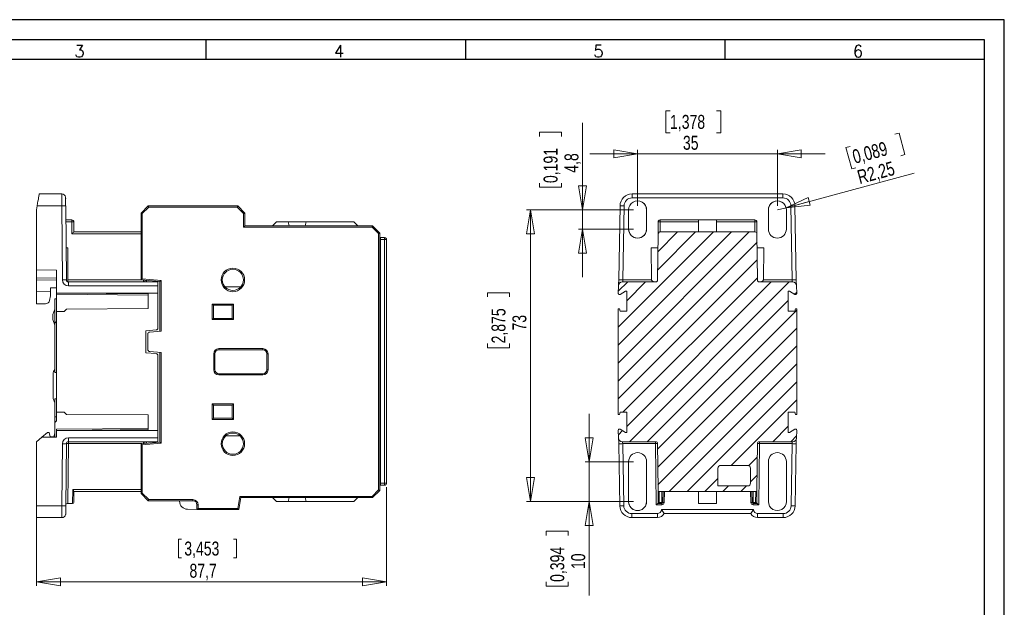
# Model space of a CAD drawing. Header units: millimetres. Extents: x 0 to 420, y 0 to 297.
# Tile 10 of 10: x 173 to 420, y 150 to 297. Entities that reach past the tile are written whole.
import ezdxf

# ---------------------------------------------------------------- set-up
doc = ezdxf.new("R2010")
doc.units = ezdxf.units.MM
doc.layers.add('FORMATO', color=7, linetype='Continuous')
doc.styles.add('SLDTEXTSTYLE0', font='ROMANS')
doc.styles.add('SLDTEXTSTYLE3', font='TXT', dxfattribs={"width": 0.75})
doc.dimstyles.new('SLDDIMSTYLE0', dxfattribs={"dimtxt": 3.5, "dimasz": 6, "dimexe": 0, "dimexo": 0.0625, "dimgap": 0.875, "dimtad": 1, "dimdec": 1, "dimrnd": 1e-09, "dimzin": 12, "dimdsep": 46, "dimtxsty": 'SLDTEXTSTYLE3', "dimblk1": 'CLOSED', "dimblk2": 'CLOSED', "dimsah": 1, "dimcen": 0.09, "dimadec": 0, "dimazin": 3, "dimtfac": 1, "dimtdec": 1, "dimtofl": 0, "dimtmove": 0, "dimatfit": 3, "dimldrblk": 'CLOSED', "dimfxl": 1, "dimfrac": 2, "dimtolj": 1, "dimtzin": 12, "dimarcsym": 0})
doc.dimstyles.new('SLDDIMSTYLE1', dxfattribs={"dimtxt": 3.5, "dimasz": 6, "dimexe": 0, "dimexo": 0.0625, "dimgap": 0.875, "dimtad": 1, "dimdec": 1, "dimrnd": 1e-09, "dimzin": 12, "dimdsep": 46, "dimtxsty": 'SLDTEXTSTYLE3', "dimblk1": 'CLOSED', "dimblk2": 'CLOSED', "dimsah": 1, "dimcen": 0.09, "dimadec": 0, "dimazin": 3, "dimtfac": 1, "dimtdec": 1, "dimtmove": 0, "dimatfit": 0, "dimldrblk": 'CLOSED', "dimfxl": 1, "dimfrac": 2, "dimtolj": 1, "dimtzin": 12, "dimarcsym": 0})
doc.dimstyles.new('SLDDIMSTYLE2', dxfattribs={"dimtxt": 3.5, "dimasz": 6, "dimexe": 0, "dimexo": 0.0625, "dimgap": 0.875, "dimtad": 1, "dimrnd": 1e-09, "dimzin": 12, "dimdsep": 46, "dimtxsty": 'SLDTEXTSTYLE3', "dimblk1": 'CLOSED', "dimblk2": 'CLOSED', "dimsah": 1, "dimcen": 0, "dimadec": 0, "dimazin": 3, "dimtfac": 1, "dimtofl": 0, "dimtmove": 0, "dimatfit": 3, "dimldrblk": 'CLOSED', "dimfxl": 1, "dimfrac": 2, "dimtolj": 1, "dimtzin": 12, "dimarcsym": 0})

# ---------------------------------------------------------------- blocks, each defined once
blk = doc.blocks.new('_CLOSED')
at = {"color": 0, "linetype": 'ByBlock', "lineweight": -2}
for p, q in [((-1, 0.166667), (0, 0)), ((-1, 0.166667), (-1, -0.166667)), ((0, 0), (-1, -0.166667)), ((0, 0), (-1, 0))]:
    blk.add_line(p, q, dxfattribs=at)
blk = doc.blocks.new('_D_2')
at = {"color": 7, "linetype": 'Continuous', "lineweight": 0}
for p, q in [((265.27, 179.97), (265.27, 155.31)), ((177.57, 174.32), (177.57, 155.31)), ((213.18, 167), (213.18, 162.28)), ((213.18, 167), (213.89, 167)), ((227.66, 167), (226.95, 167)), ((227.66, 167), (227.66, 162.28)), ((213.18, 162.28), (213.89, 162.28)), ((227.66, 162.28), (226.95, 162.28)), ((177.57, 156.31), (265.27, 156.31))]:
    blk.add_line(p, q, dxfattribs=at)
at = {"color": 7, "linetype": 'Continuous', "lineweight": 0, "xscale": 6, "yscale": 6, "rotation": 180}
blk.add_blockref('_CLOSED', (177.57, 156.31, -0.09), dxfattribs=at)
at = {"color": 7, "linetype": 'Continuous', "lineweight": 0, "xscale": 6, "yscale": 6}
blk.add_blockref('_CLOSED', (265.27, 156.31, -0.09), dxfattribs=at)
at = {"color": 7, "linetype": 'Continuous', "lineweight": 0, "char_height": 3.5, "attachment_point": 1, "style": 'SLDTEXTSTYLE3'}
for s, insert in [('3,453', (214.6, 166.38)), ('87,7', (215.9, 160.82))]:
    blk.add_mtext(s, dxfattribs=dict(at, insert=insert))
blk = doc.blocks.new('_D_3')
at = {"color": 7, "linetype": 'Continuous', "lineweight": 0}
for p, q in [((336.27, 274.22), (335.21, 274.22)), ((335.21, 274.22), (335.21, 268.67)), ((347.91, 274.22), (348.98, 274.22)), ((348.98, 274.22), (348.98, 268.67)), ((335.21, 268.67), (336.27, 268.67)), ((348.98, 268.67), (347.91, 268.67)), ((328.15, 250.41), (328.15, 264.43)), ((363.15, 250.37), (363.15, 264.43)), ((328.15, 263.43), (316.15, 263.43)), ((328.15, 263.43), (363.15, 263.43)), ((363.15, 263.43), (375.15, 263.43))]:
    blk.add_line(p, q, dxfattribs=at)
at = {"color": 7, "linetype": 'Continuous', "lineweight": 0, "xscale": 6, "yscale": 6}
blk.add_blockref('_CLOSED', (328.15, 263.43), dxfattribs=at)
at = {"color": 7, "linetype": 'Continuous', "lineweight": 0, "xscale": 6, "yscale": 6, "rotation": 180}
blk.add_blockref('_CLOSED', (363.15, 263.43), dxfattribs=at)
at = {"color": 7, "linetype": 'Continuous', "lineweight": 0, "char_height": 3.5, "attachment_point": 1, "style": 'SLDTEXTSTYLE3'}
for s, insert in [('1,378', (336.27, 273.18)), ('35', (339.5, 267.94))]:
    blk.add_mtext(s, dxfattribs=dict(at, insert=insert))
blk = doc.blocks.new('_D_4')
at = {"color": 7, "linetype": 'Continuous', "lineweight": 0}
for p, q in [((314.34, 249.41), (314.34, 271.18)), ((303.55, 267.75), (303.55, 268.82)), ((303.55, 268.82), (309.11, 268.82)), ((309.11, 268.82), (309.11, 267.75)), ((303.55, 256.11), (303.55, 255.05)), ((303.55, 255.05), (309.11, 255.05)), ((309.11, 255.05), (309.11, 256.11)), ((327.15, 249.41), (313.34, 249.41)), ((314.34, 249.41), (314.34, 244.56)), ((327.15, 244.56), (313.34, 244.56)), ((314.34, 244.56), (314.34, 232.56))]:
    blk.add_line(p, q, dxfattribs=at)
at = {"color": 7, "linetype": 'Continuous', "lineweight": 0, "xscale": 6, "yscale": 6}
for p, rotation in [((314.34, 249.41), 270), ((314.34, 244.56), 90)]:
    blk.add_blockref('_CLOSED', p, dxfattribs=dict(at, rotation=rotation))
at = {"color": 7, "linetype": 'Continuous', "lineweight": 0, "char_height": 3.5, "attachment_point": 1, "rotation": 90, "style": 'SLDTEXTSTYLE3'}
for s, insert in [('0,191', (304.6, 256.11)), ('4,8', (309.83, 258.7))]:
    blk.add_mtext(s, dxfattribs=dict(at, insert=insert))
blk = doc.blocks.new('_D_5')
at = {"color": 7, "linetype": 'Continuous', "lineweight": 0}
for p, q in [((327.15, 249.41), (300.3, 249.41)), ((301.3, 249.41), (301.3, 176.37)), ((290.51, 227.61), (290.51, 228.67)), ((290.51, 228.67), (296.06, 228.67)), ((296.06, 228.67), (296.06, 227.61)), ((290.51, 215.97), (290.51, 214.9)), ((290.51, 214.9), (296.06, 214.9)), ((296.06, 214.9), (296.06, 215.97)), ((327.15, 176.37), (300.3, 176.37))]:
    blk.add_line(p, q, dxfattribs=at)
at = {"color": 7, "linetype": 'Continuous', "lineweight": 0, "xscale": 6, "yscale": 6}
for p, rotation in [((301.3, 249.41), 90), ((301.3, 176.37), 270)]:
    blk.add_blockref('_CLOSED', p, dxfattribs=dict(at, rotation=rotation))
at = {"color": 7, "linetype": 'Continuous', "lineweight": 0, "char_height": 3.5, "attachment_point": 1, "rotation": 90, "style": 'SLDTEXTSTYLE3'}
for s, insert in [('2,875', (291.55, 215.97)), ('73', (296.79, 219.2))]:
    blk.add_mtext(s, dxfattribs=dict(at, insert=insert))
blk = doc.blocks.new('_D_6')
at = {"color": 7, "linetype": 'Continuous', "lineweight": 0}
for p, q in [((316.02, 186.37), (316.02, 198.37)), ((327.15, 186.37), (315.02, 186.37)), ((316.02, 186.37), (316.02, 176.37)), ((327.15, 176.37), (315.02, 176.37)), ((316.02, 176.37), (316.02, 152.85)), ((305.23, 167.91), (305.23, 168.98)), ((305.23, 168.98), (310.78, 168.98)), ((310.78, 168.98), (310.78, 167.91)), ((305.23, 156.27), (305.23, 155.2)), ((310.78, 155.2), (310.78, 156.27)), ((305.23, 155.2), (310.78, 155.2))]:
    blk.add_line(p, q, dxfattribs=at)
at = {"color": 7, "linetype": 'Continuous', "lineweight": 0, "xscale": 6, "yscale": 6}
for p, rotation in [((316.02, 186.37), 270), ((316.02, 176.37), 90)]:
    blk.add_blockref('_CLOSED', p, dxfattribs=dict(at, rotation=rotation))
at = {"color": 7, "linetype": 'Continuous', "lineweight": 0, "char_height": 3.5, "attachment_point": 1, "rotation": 90, "style": 'SLDTEXTSTYLE3'}
for s, insert in [('0,394', (306.27, 156.27)), ('10', (311.51, 159.5))]:
    blk.add_mtext(s, dxfattribs=dict(at, insert=insert))
blk = doc.blocks.new('_D_7')
at = {"color": 7, "linetype": 'Continuous', "lineweight": 0}
for p, q in [((392.61, 268.31), (393.64, 268.59)), ((393.64, 268.59), (395.07, 263.22)), ((381.36, 265.3), (380.33, 265.02)), ((380.33, 265.02), (381.77, 259.66)), ((395.07, 263.22), (394.04, 262.95)), ((381.77, 259.66), (382.8, 259.93)), ((365.33, 249.95), (397.43, 258.55)), ((365.33, 249.95), (363.15, 249.37))]:
    blk.add_line(p, q, dxfattribs=at)
at = {"color": 7, "linetype": 'Continuous', "lineweight": 0, "xscale": 6, "yscale": 6, "rotation": 195}
blk.add_blockref('_CLOSED', (365.33, 249.95), dxfattribs=at)
at = {"color": 7, "linetype": 'Continuous', "lineweight": 0, "char_height": 3.5, "attachment_point": 1, "rotation": 15, "style": 'SLDTEXTSTYLE3'}
for s, insert in [('0,089', (381.64, 264.29)), ('R2,25', (382.87, 259.2))]:
    blk.add_mtext(s, dxfattribs=dict(at, insert=insert))

msp = doc.modelspace()

# ---------------------------------------------------------------- hatches: boundary and pattern name
at = {"linetype": 'Continuous', "lineweight": 0}
h = msp.add_hatch(dxfattribs=at)
h.set_pattern_fill('ANSI31', style=0)
edge = h.paths.add_edge_path(flags=0)
edge.add_line((325.417, 193.708), (325.132, 193.708))
edge.add_line((325.132, 193.708), (323.755, 194.504))
edge.add_ellipse((323.605, 194.244), major_axis=(0.196, -0.227), ratio=0.9999112, start_angle=109.10948, end_angle=229.46462)
edge.add_line((323.305, 194.242), (323.305, 194.186))
edge.add_line((323.305, 194.186), (323.337, 192.358))
edge.add_ellipse((324.337, 192.375), major_axis=(-1, 0), ratio=0.9999619, start_angle=0.99996, end_angle=90)
edge.add_line((324.337, 191.375), (332.655, 191.375))
edge.add_arc((332.655, 190.875), 0.5, 0.5, 90, ccw=False)
edge.add_line((333.155, 190.879), (333.255, 179.371))
edge.add_arc((333.755, 179.375), 0.5, 180.49995, 269.99992)
edge.add_line((333.755, 178.875), (357.546, 178.875))
edge.add_arc((357.546, 179.375), 0.5, 270.00001, 359.50005)
edge.add_line((358.046, 179.371), (358.146, 190.879))
edge.add_arc((358.646, 190.875), 0.5, 90, 179.5, ccw=False)
edge.add_line((358.646, 191.375), (366.964, 191.375))
edge.add_ellipse((366.964, 192.375), major_axis=(-1, 0), ratio=0.9999619, start_angle=90, end_angle=179.00004)
edge.add_line((367.964, 192.358), (367.996, 194.186))
edge.add_line((367.996, 194.186), (367.996, 194.244))
edge.add_ellipse((367.696, 194.244), major_axis=(0.196, 0.227), ratio=0.9999112, start_angle=310.8987, end_angle=430.89052)
edge.add_line((367.546, 194.504), (366.168, 193.708))
edge.add_line((366.168, 193.708), (365.884, 193.708))
edge.add_line((365.884, 193.708), (365.884, 198.742))
edge.add_line((365.884, 198.742), (367.499, 198.742))
edge.add_line((367.499, 198.742), (367.699, 198.142))
edge.add_line((367.699, 198.142), (367.996, 198.142))
edge.add_line((367.996, 198.142), (367.996, 224.608))
edge.add_line((367.996, 224.608), (367.699, 224.608))
edge.add_line((367.699, 224.608), (367.499, 224.008))
edge.add_line((367.499, 224.008), (365.884, 224.008))
edge.add_line((365.884, 224.008), (365.884, 229.042))
edge.add_line((365.884, 229.042), (366.168, 229.042))
edge.add_line((366.168, 229.042), (367.546, 228.246))
edge.add_ellipse((367.696, 228.506), major_axis=(-0.196, 0.227), ratio=0.9999112, start_angle=109.10948, end_angle=229.46462)
edge.add_line((367.996, 228.508), (367.996, 228.564))
edge.add_line((367.996, 228.564), (367.964, 230.392))
edge.add_ellipse((366.964, 230.375), major_axis=(-1, 0), ratio=0.9999619, start_angle=180.99996, end_angle=270)
edge.add_line((366.964, 231.375), (358.646, 231.375))
edge.add_arc((358.646, 231.875), 0.5, 180.5, 270, ccw=False)
edge.add_line((358.146, 231.871), (358.046, 243.379))
edge.add_arc((357.546, 243.375), 0.5, 0.5, 89.99994)
edge.add_line((357.546, 243.875), (333.755, 243.875))
edge.add_arc((333.755, 243.375), 0.5, 90.00001, 179.50007)
edge.add_line((333.255, 243.379), (333.155, 231.871))
edge.add_arc((332.655, 231.875), 0.5, 270, 359.5, ccw=False)
edge.add_line((332.655, 231.375), (324.337, 231.375))
edge.add_ellipse((324.337, 230.375), major_axis=(-1, 0), ratio=0.9999619, start_angle=270, end_angle=359.00004)
edge.add_line((323.337, 230.392), (323.305, 228.564))
edge.add_line((323.305, 228.564), (323.305, 228.506))
edge.add_ellipse((323.605, 228.506), major_axis=(-0.196, -0.227), ratio=0.9999112, start_angle=310.8987, end_angle=430.89052)
edge.add_line((323.755, 228.246), (325.132, 229.042))
edge.add_line((325.132, 229.042), (325.417, 229.042))
edge.add_line((325.417, 229.042), (325.417, 224.008))
edge.add_line((325.417, 224.008), (323.802, 224.008))
edge.add_line((323.802, 224.008), (323.602, 224.608))
edge.add_line((323.602, 224.608), (323.305, 224.608))
edge.add_line((323.305, 224.608), (323.305, 198.142))
edge.add_line((323.305, 198.142), (323.602, 198.142))
edge.add_line((323.602, 198.142), (323.802, 198.742))
edge.add_line((323.802, 198.742), (325.417, 198.742))
edge.add_line((325.417, 198.742), (325.417, 193.708))
edge = h.paths.add_edge_path(flags=0)
edge.add_ellipse((348.98, 184.746), major_axis=(0.495, -0.495), ratio=0.9999239, start_angle=135.00436, end_angle=224.99564, ccw=False)
edge.add_line((348.98, 185.446), (355.721, 185.446))
edge.add_ellipse((355.721, 184.746), major_axis=(-0.495, -0.495), ratio=0.9999239, start_angle=135.00436, end_angle=224.99564, ccw=False)
edge.add_line((356.421, 184.746), (356.421, 181.004))
edge.add_ellipse((355.721, 181.004), major_axis=(-0.495, 0.495), ratio=0.9999239, start_angle=135.00436, end_angle=224.99564, ccw=False)
edge.add_line((355.721, 180.304), (348.28, 180.304))
edge.add_line((348.28, 180.304), (348.28, 184.746))

# ---------------------------------------------------------------- linework, layer by layer
at = {"color": 7, "linetype": 'Continuous', "lineweight": 15}
for p, q in [((183.884, 253.375), (178.272, 253.375)), ((184.884, 252.231), (184.884, 252.346)), ((326.742, 252.384), (326.742, 253.375)), ((326.742, 253.375), (364.559, 253.375)), ((326.742, 252.384), (364.559, 252.384)), ((364.559, 253.375), (364.559, 252.384)), ((177.753, 250.427), (177.567, 249.375)), ((177.567, 249.375), (177.567, 234.41)), ((183.892, 250.427), (177.753, 250.427)), ((184.054, 231.879), (183.892, 250.427)), ((184.901, 250.419), (184.863, 250.422)), ((185.063, 231.871), (184.901, 250.419)), ((205.567, 250.375), (203.767, 248.575)), ((205.691, 250.075), (204.067, 248.451)), ((227.967, 250.375), (205.567, 250.375)), ((227.843, 250.075), (205.691, 250.075)), ((229.467, 248.451), (227.843, 250.075)), ((229.767, 248.575), (227.967, 250.375)), ((323.417, 231.879), (323.742, 250.427)), ((324.417, 231.871), (324.742, 250.419)), ((325.898, 249.375), (325.898, 244.575)), ((330.402, 244.575), (330.403, 249.375)), ((360.898, 249.375), (360.898, 244.575)), ((365.402, 244.575), (365.403, 249.375)), ((366.559, 250.419), (366.884, 231.871)), ((367.559, 250.427), (367.884, 231.879)), ((184.932, 246.875), (186.436, 246.875)), ((186.436, 246.379), (186.436, 246.875)), ((203.767, 248.575), (203.767, 231.886)), ((204.067, 248.451), (204.067, 232.161)), ((229.467, 245.075), (229.467, 248.451)), ((229.767, 245.375), (229.767, 248.575)), ((333.781, 246.875), (333.781, 246.379)), ((333.781, 246.875), (343.374, 246.875)), ((347.927, 246.875), (343.374, 246.875)), ((347.927, 246.875), (357.519, 246.875)), ((357.519, 246.379), (357.519, 246.875)), ((186.436, 246.379), (184.936, 246.379)), ((186.462, 243.379), (186.436, 246.379)), ((186.936, 246.379), (186.958, 243.876)), ((229.467, 245.075), (261.643, 245.075)), ((261.767, 245.375), (229.767, 245.375)), ((237.658, 246.375), (236.658, 245.375)), ((237.658, 246.375), (240.593, 246.375)), ((240.861, 245.375), (240.593, 246.375)), ((240.593, 246.375), (245.141, 246.375)), ((245.141, 246.375), (244.873, 245.375)), ((257.067, 246.375), (245.141, 246.375)), ((258.067, 245.375), (257.067, 246.375)), ((263.267, 243.451), (261.643, 245.075)), ((263.567, 243.575), (261.767, 245.375)), ((333.255, 243.379), (333.281, 246.379)), ((333.781, 246.379), (333.759, 243.876)), ((343.379, 246.379), (333.781, 246.379)), ((343.379, 246.379), (343.4, 243.875)), ((347.9, 243.875), (347.922, 246.379)), ((357.519, 246.379), (347.922, 246.379)), ((357.541, 243.876), (357.519, 246.379)), ((358.019, 246.379), (358.046, 243.379)), ((186.958, 243.875), (203.767, 243.875)), ((263.267, 243.451), (263.267, 179.299)), ((263.567, 243.575), (263.567, 179.175)), ((263.567, 242.475), (263.767, 242.475)), ((263.767, 242.475), (264.767, 242.475)), ((263.767, 241.975), (263.767, 242.475)), ((263.767, 241.975), (264.767, 241.975)), ((263.767, 180.975), (263.767, 241.975)), ((264.767, 242.475), (264.767, 241.975)), ((265.267, 241.975), (264.767, 241.975)), ((264.767, 241.975), (264.767, 180.975)), ((265.267, 241.975), (265.267, 180.975)), ((333.255, 243.379), (333.155, 231.871)), ((357.546, 243.875), (333.755, 243.875)), ((358.146, 231.871), (358.046, 243.379)), ((185.463, 239.875), (184.993, 239.875)), ((185.46, 231.871), (185.463, 239.875)), ((263.767, 240.275), (263.567, 240.275)), ((263.767, 239.558), (263.567, 239.558)), ((331.511, 239.875), (331.648, 231.871)), ((333.225, 239.875), (331.511, 239.875)), ((359.789, 239.875), (358.076, 239.875)), ((359.653, 231.871), (359.789, 239.875)), ((177.567, 234.41), (182.567, 234.323)), ((182.567, 234.323), (182.567, 228.589)), ((177.567, 232.375), (182.567, 232.288)), ((177.567, 231.875), (177.567, 232.375)), ((182.567, 231.788), (177.567, 231.875)), ((177.567, 231.875), (177.567, 228.875)), ((203.767, 231.886), (208.467, 231.475)), ((204.067, 232.161), (208.767, 231.75)), ((204.339, 231.871), (204.339, 231.375)), ((331.648, 231.871), (324.417, 231.871)), ((366.884, 231.871), (359.653, 231.871)), ((181.084, 228.941), (181.117, 229.875)), ((181.117, 229.875), (182.567, 229.875)), ((207.967, 230.392), (185.554, 230.392)), ((207.967, 231.375), (185.563, 231.375)), ((207.967, 231.375), (207.967, 230.392)), ((207.967, 228.564), (207.967, 230.392)), ((208.467, 231.475), (208.467, 219.044)), ((208.767, 231.75), (208.767, 219.071)), ((224.779, 230.123), (228.756, 230.123)), ((263.567, 230.225), (263.767, 230.225)), ((323.337, 230.392), (323.305, 228.564)), ((332.655, 231.375), (324.337, 231.375)), ((366.964, 231.375), (358.646, 231.375)), ((367.996, 228.566), (367.964, 230.392)), ((177.567, 228.875), (181.084, 228.941)), ((177.567, 225.875), (177.567, 228.875)), ((180.84, 226.701), (181.047, 227.875)), ((181.047, 227.875), (181.084, 228.941)), ((182.567, 227.119), (182.167, 227.115)), ((182.167, 227.115), (182.167, 221.475)), ((182.559, 228.284), (205.567, 228.052)), ((182.567, 228.589), (184.512, 228.567)), ((182.567, 228.284), (182.567, 223.975)), ((184.512, 228.564), (205.567, 228.352)), ((207.967, 228.564), (184.512, 228.564)), ((205.567, 228.352), (205.567, 224.675)), ((207.967, 219.833), (207.967, 228.564)), ((263.567, 228.875), (263.767, 228.875)), ((323.305, 228.564), (323.305, 228.506)), ((325.132, 229.042), (323.755, 228.246)), ((325.417, 229.042), (325.132, 229.042)), ((325.417, 224.008), (325.417, 229.042)), ((366.168, 229.042), (365.884, 229.042)), ((365.884, 229.042), (365.884, 224.008)), ((367.546, 228.246), (366.168, 229.042)), ((367.996, 228.506), (367.996, 228.564)), ((177.567, 225.875), (179.856, 225.875)), ((181.667, 223.201), (182.167, 224.575)), ((185.078, 224.586), (184.475, 223.983)), ((205.567, 224.675), (185.078, 224.586)), ((221.617, 225.825), (226.917, 225.825)), ((221.617, 221.925), (221.617, 225.825)), ((221.917, 222.225), (221.917, 225.525)), ((221.917, 225.525), (226.617, 225.525)), ((226.617, 225.525), (226.617, 222.225)), ((226.917, 225.825), (226.917, 221.925)), ((323.305, 224.608), (323.305, 198.142)), ((323.602, 224.608), (323.305, 224.608)), ((323.802, 224.008), (323.602, 224.608)), ((367.699, 224.608), (367.499, 224.008)), ((367.996, 224.608), (367.699, 224.608)), ((367.996, 198.142), (367.996, 224.608)), ((181.667, 221.949), (181.667, 223.201)), ((184.475, 223.983), (182.567, 223.975)), ((182.567, 223.975), (182.567, 198.775)), ((226.617, 222.225), (221.917, 222.225)), ((323.802, 224.008), (325.417, 224.008)), ((365.884, 224.008), (367.499, 224.008)), ((182.167, 220.575), (181.667, 221.949)), ((182.167, 221.475), (182.567, 221.075)), ((182.167, 221.475), (182.167, 208.835)), ((226.917, 221.925), (221.617, 221.925)), ((263.767, 221.475), (263.567, 221.475)), ((263.567, 221.275), (263.767, 221.275)), ((204.967, 219.113), (207.511, 219.335)), ((204.967, 213.637), (204.967, 219.113)), ((205.467, 218.324), (205.467, 214.426)), ((208.767, 219.071), (205.924, 218.822)), ((223.267, 214.675), (234.267, 214.675)), ((223.267, 214.675), (223.267, 214.375)), ((234.267, 214.375), (234.267, 214.675)), ((263.767, 216.775), (263.567, 216.775)), ((207.511, 213.415), (204.967, 213.637)), ((205.924, 213.928), (208.767, 213.679)), ((207.967, 194.186), (207.967, 212.917)), ((208.467, 213.706), (208.467, 191.275)), ((208.767, 213.679), (208.767, 191)), ((221.967, 209.375), (221.967, 213.375)), ((222.267, 213.375), (221.967, 213.375)), ((222.267, 209.375), (222.267, 213.375)), ((223.267, 214.375), (234.267, 214.375)), ((235.267, 213.375), (235.267, 209.375)), ((235.567, 213.375), (235.267, 213.375)), ((235.567, 213.375), (235.567, 209.375)), ((181.767, 208.275), (181.767, 202.475)), ((221.967, 209.375), (222.267, 209.375)), ((234.267, 208.375), (223.267, 208.375)), ((223.267, 208.375), (223.267, 208.075)), ((234.267, 208.075), (223.267, 208.075)), ((234.267, 208.075), (234.267, 208.375)), ((235.267, 209.375), (235.567, 209.375)), ((263.767, 209.325), (263.567, 209.325)), ((182.167, 201.915), (182.167, 197.625)), ((221.617, 200.825), (226.917, 200.825)), ((221.617, 196.925), (221.617, 200.825)), ((221.917, 197.225), (221.917, 200.525)), ((221.917, 200.525), (226.617, 200.525)), ((226.617, 200.525), (226.617, 197.225)), ((226.917, 200.825), (226.917, 196.925)), ((182.567, 197.625), (182.167, 197.625)), ((182.167, 195.825), (182.167, 197.625)), ((182.567, 198.775), (184.475, 198.767)), ((182.567, 198.775), (182.567, 196.625)), ((184.475, 198.767), (185.078, 198.164)), ((185.078, 198.164), (205.567, 198.075)), ((205.567, 198.075), (205.567, 194.398)), ((323.305, 198.142), (323.602, 198.142)), ((323.602, 198.142), (323.802, 198.742)), ((325.417, 198.742), (323.802, 198.742)), ((325.417, 193.708), (325.417, 198.742)), ((367.499, 198.742), (365.884, 198.742)), ((365.884, 198.742), (365.884, 193.708)), ((367.499, 198.742), (367.699, 198.142)), ((367.699, 198.142), (367.996, 198.142)), ((182.167, 192.525), (182.167, 195.825)), ((226.917, 196.925), (221.617, 196.925)), ((226.617, 197.225), (221.917, 197.225)), ((263.767, 196.975), (263.567, 196.975)), ((263.567, 196.775), (263.767, 196.775)), ((178.881, 192.468), (177.567, 191.375)), ((180.333, 193.675), (178.881, 192.468)), ((182.567, 192.532), (178.881, 192.468)), ((180.333, 193.675), (180.733, 193.675)), ((180.961, 192.603), (180.733, 193.675)), ((180.961, 192.603), (182.167, 192.592)), ((181.892, 192.595), (182.167, 193.625)), ((205.567, 194.698), (182.559, 194.466)), ((184.512, 194.183), (182.567, 194.161)), ((182.567, 194.161), (182.567, 192.532)), ((205.567, 194.398), (184.512, 194.186)), ((184.512, 194.186), (207.967, 194.186)), ((207.967, 194.186), (207.967, 192.358)), ((224.971, 192.823), (228.563, 192.823)), ((263.767, 193.775), (263.567, 193.775)), ((263.567, 192.725), (263.767, 192.725)), ((323.305, 194.244), (323.305, 194.186)), ((323.305, 194.186), (323.337, 192.358)), ((323.755, 194.504), (325.132, 193.708)), ((325.132, 193.708), (325.417, 193.708)), ((365.884, 193.708), (366.168, 193.708)), ((366.168, 193.708), (367.546, 194.504)), ((367.964, 192.358), (367.996, 194.186)), ((367.996, 194.186), (367.996, 194.244)), ((177.567, 191.375), (177.567, 175.323)), ((183.918, 175.323), (184.054, 190.871)), ((184.927, 175.331), (185.063, 190.879)), ((185.563, 190.879), (185.432, 175.875)), ((185.554, 192.358), (207.967, 192.358)), ((185.563, 191.375), (207.967, 191.375)), ((185.563, 190.879), (185.563, 191.375)), ((208.467, 191.275), (203.767, 190.864)), ((203.767, 190.864), (203.767, 178.375)), ((208.767, 191), (204.067, 190.589)), ((204.067, 190.589), (204.067, 178.499)), ((204.339, 191.375), (204.339, 190.879)), ((207.967, 192.358), (207.967, 191.375)), ((263.567, 192.275), (263.767, 192.275)), ((263.767, 190.89), (263.567, 190.89)), ((323.69, 175.323), (323.417, 190.871)), ((324.337, 191.375), (332.655, 191.375)), ((324.417, 190.879), (332.655, 190.879)), ((324.689, 175.331), (324.417, 190.879)), ((332.655, 191.375), (332.655, 190.879)), ((332.655, 190.879), (332.788, 175.578)), ((333.155, 190.879), (333.255, 179.371)), ((358.046, 179.371), (358.146, 190.879)), ((358.513, 175.578), (358.646, 190.879)), ((358.646, 191.375), (366.964, 191.375)), ((358.646, 190.879), (358.646, 191.375)), ((358.646, 190.879), (366.884, 190.879)), ((366.884, 190.879), (366.611, 175.331)), ((367.884, 190.871), (367.611, 175.323)), ((325.9, 186.375), (325.898, 176.375)), ((330.403, 176.375), (330.401, 186.375)), ((355.721, 185.446), (348.98, 185.446)), ((360.9, 186.375), (360.898, 176.375)), ((365.403, 176.375), (365.401, 186.375)), ((263.567, 183.392), (263.767, 183.392)), ((263.567, 182.675), (263.767, 182.675)), ((348.28, 184.746), (348.28, 180.304)), ((356.421, 184.746), (356.421, 181.004)), ((263.767, 180.475), (263.567, 180.475)), ((264.767, 180.975), (263.767, 180.975)), ((263.767, 180.475), (263.767, 180.975)), ((264.767, 180.475), (263.767, 180.475)), ((264.767, 180.975), (264.767, 180.475)), ((264.767, 180.975), (265.267, 180.975)), ((355.721, 180.304), (348.28, 180.304)), ((186.606, 175.875), (186.667, 179.371)), ((186.911, 176.17), (186.959, 178.915)), ((203.767, 178.875), (186.958, 178.875)), ((203.767, 178.375), (205.567, 176.575)), ((204.067, 178.499), (205.691, 176.875)), ((227.986, 174.675), (228.515, 177.675)), ((261.643, 177.675), (228.515, 177.675)), ((263.267, 179.299), (261.643, 177.675)), ((261.767, 177.375), (263.567, 179.175)), ((333.286, 175.875), (333.255, 179.371)), ((333.583, 176.17), (333.559, 178.915)), ((333.755, 178.875), (357.546, 178.875)), ((334.241, 178.875), (334.194, 176.17)), ((334.541, 178.875), (334.494, 176.17)), ((334.794, 176.167), (334.841, 178.875)), ((343.4, 178.875), (343.4, 175.875)), ((347.9, 175.875), (347.9, 178.875)), ((356.459, 178.875), (356.507, 176.167)), ((356.807, 176.17), (356.759, 178.875)), ((357.107, 176.17), (357.059, 178.875)), ((357.742, 178.915), (357.718, 176.17)), ((358.046, 179.371), (358.015, 175.875)), ((177.567, 175.323), (183.918, 175.323)), ((177.567, 172.375), (177.567, 175.323)), ((184.927, 175.331), (184.891, 175.328)), ((186.606, 175.875), (185.432, 175.875)), ((186.606, 175.875), (186.611, 175.875)), ((205.567, 176.575), (216.767, 176.575)), ((205.691, 176.875), (216.767, 176.875)), ((210.985, 176.575), (211.058, 176.566)), ((211.058, 176.566), (217.192, 176.472)), ((216.767, 176.875), (216.767, 176.575)), ((217.767, 175.575), (217.767, 174.375)), ((218.067, 175.575), (217.767, 175.575)), ((218.067, 175.575), (218.067, 174.675)), ((228.238, 174.375), (228.767, 177.375)), ((228.767, 177.375), (261.767, 177.375)), ((236.658, 177.375), (237.658, 176.375)), ((240.593, 176.375), (237.658, 176.375)), ((240.593, 176.375), (240.861, 177.375)), ((245.141, 176.375), (240.593, 176.375)), ((244.873, 177.375), (245.141, 176.375)), ((245.141, 176.375), (257.067, 176.375)), ((257.067, 176.375), (258.067, 177.375)), ((332.788, 175.578), (334.194, 175.578)), ((334.194, 175.875), (333.286, 175.875)), ((334.194, 176.17), (333.583, 176.17)), ((334.194, 175.875), (334.194, 176.17)), ((334.194, 175.578), (334.194, 175.875)), ((343.4, 175.875), (347.9, 175.875)), ((357.107, 176.17), (357.107, 175.875)), ((357.718, 176.17), (357.107, 176.17)), ((358.015, 175.875), (357.107, 175.875)), ((357.107, 175.578), (357.107, 175.875)), ((357.107, 175.578), (358.513, 175.578)), ((215.383, 174.462), (217.767, 174.422)), ((217.767, 174.375), (228.238, 174.375)), ((218.067, 174.675), (227.986, 174.675)), ((333.092, 173.366), (326.689, 173.366)), ((326.689, 172.375), (326.689, 173.366)), ((333.092, 172.375), (333.092, 173.366)), ((357.209, 174.366), (334.092, 174.366)), ((356.477, 173.375), (334.824, 173.375)), ((364.612, 173.366), (358.209, 173.366)), ((358.209, 172.375), (358.209, 173.366)), ((364.612, 173.366), (364.612, 172.375)), ((177.567, 172.375), (183.91, 172.375)), ((333.092, 172.375), (326.689, 172.375)), ((364.612, 172.375), (358.209, 172.375))]:
    msp.add_line(p, q, dxfattribs=at)
at = {"color": 1, "linetype": 'Continuous', "lineweight": 15}
for p, q in [((203.767, 243.379), (186.462, 243.379)), ((185.46, 231.871), (203.945, 231.871)), ((203.945, 190.879), (185.563, 190.879)), ((203.767, 179.371), (186.667, 179.371))]:
    msp.add_line(p, q, dxfattribs=at)
at = {"color": 7, "linetype": 'Continuous', "lineweight": 15, "flags": 128}
for points in [[(178.272, 253.375), (178.263, 253.322), (178.234, 253.159), (178.186, 252.886), (178.155, 252.709), (178.119, 252.507), (178.084, 252.307), (178.044, 252.081), (178, 251.829), (177.951, 251.551), (177.866, 251.069), (177.753, 250.427)], [(184.882, 250.422), (184.875, 251.249), (184.869, 251.947), (184.864, 252.412), (184.863, 252.578)], [(205.691, 250.075), (205.667, 250.134), (205.644, 250.19), (205.622, 250.242), (205.604, 250.287), (205.588, 250.324), (205.577, 250.352), (205.57, 250.369), (205.567, 250.375)], [(227.843, 250.075), (227.867, 250.134), (227.89, 250.19), (227.912, 250.242), (227.931, 250.287), (227.946, 250.324), (227.958, 250.352), (227.965, 250.369), (227.967, 250.375)], [(204.067, 248.451), (204.009, 248.475), (203.952, 248.498), (203.9, 248.52), (203.855, 248.539), (203.818, 248.554), (203.79, 248.566), (203.773, 248.573), (203.767, 248.575)], [(229.467, 248.451), (229.519, 248.472), (229.57, 248.493), (229.617, 248.513), (229.66, 248.531), (229.697, 248.546), (229.727, 248.558), (229.749, 248.567), (229.763, 248.573), (229.767, 248.575)], [(343.374, 246.875), (343.375, 246.837), (343.375, 246.73), (343.377, 246.569), (343.379, 246.379)], [(347.922, 246.379), (347.924, 246.571), (347.925, 246.73), (347.926, 246.837), (347.927, 246.875)], [(229.467, 245.075), (229.519, 245.127), (229.57, 245.178), (229.617, 245.225), (229.66, 245.268), (229.697, 245.305), (229.727, 245.335), (229.749, 245.357), (229.763, 245.37), (229.767, 245.375)], [(261.643, 245.075), (261.664, 245.127), (261.685, 245.178), (261.705, 245.225), (261.723, 245.268), (261.738, 245.305), (261.75, 245.335), (261.76, 245.357), (261.765, 245.37), (261.767, 245.375)], [(263.267, 243.451), (263.319, 243.472), (263.37, 243.493), (263.417, 243.513), (263.46, 243.531), (263.497, 243.546), (263.527, 243.558), (263.549, 243.567), (263.563, 243.573), (263.567, 243.575)], [(177.567, 234.41), (177.567, 233.984), (177.567, 233.585), (177.566, 233.227), (177.566, 232.923), (177.567, 232.511), (177.567, 232.375)], [(204.067, 232.161), (204.015, 232.113), (203.965, 232.067), (203.917, 232.024), (203.874, 231.984), (203.837, 231.95), (203.807, 231.923), (203.785, 231.903), (203.772, 231.89), (203.767, 231.886)], [(331.648, 231.871), (331.665, 231.785), (331.704, 231.713), (331.827, 231.601), (332.129, 231.477), (332.796, 231.395)], [(358.505, 231.395), (359.172, 231.477), (359.474, 231.601), (359.597, 231.713), (359.636, 231.785), (359.653, 231.871)], [(208.767, 231.75), (208.715, 231.702), (208.665, 231.656), (208.617, 231.612), (208.574, 231.573), (208.537, 231.539), (208.507, 231.512), (208.485, 231.492), (208.472, 231.479), (208.467, 231.475)], [(182.567, 228.589), (182.567, 228.505), (182.567, 228.43), (182.567, 228.37), (182.567, 228.325), (182.567, 228.295), (182.567, 228.284), (182.567, 228.284)], [(221.617, 225.825), (221.669, 225.773), (221.72, 225.722), (221.767, 225.675), (221.81, 225.632), (221.847, 225.595), (221.877, 225.565), (221.899, 225.543), (221.913, 225.53), (221.917, 225.525)], [(226.617, 225.525), (226.622, 225.53), (226.635, 225.543), (226.657, 225.565), (226.687, 225.595), (226.724, 225.632), (226.767, 225.675), (226.815, 225.722), (226.865, 225.773), (226.917, 225.825)], [(221.617, 221.925), (221.669, 221.977), (221.72, 222.028), (221.767, 222.075), (221.81, 222.118), (221.847, 222.155), (221.877, 222.185), (221.899, 222.207), (221.913, 222.22), (221.917, 222.225)], [(226.917, 221.925), (226.865, 221.977), (226.815, 222.028), (226.767, 222.075), (226.724, 222.118), (226.687, 222.155), (226.657, 222.185), (226.635, 222.207), (226.622, 222.22), (226.617, 222.225)], [(182.167, 208.835), (182.191, 208.725), (182.267, 208.674), (182.397, 208.681), (182.567, 208.729)], [(182.167, 201.915), (182.191, 202.025), (182.267, 202.076), (182.396, 202.069), (182.567, 202.021)], [(221.617, 200.825), (221.669, 200.773), (221.72, 200.722), (221.767, 200.675), (221.81, 200.632), (221.847, 200.595), (221.877, 200.565), (221.899, 200.543), (221.913, 200.53), (221.917, 200.525)], [(226.617, 200.525), (226.622, 200.53), (226.635, 200.543), (226.657, 200.565), (226.687, 200.595), (226.724, 200.632), (226.767, 200.675), (226.815, 200.722), (226.865, 200.773), (226.917, 200.825)], [(221.917, 197.225), (221.913, 197.22), (221.899, 197.207), (221.877, 197.185), (221.847, 197.155), (221.81, 197.118), (221.767, 197.075), (221.72, 197.028), (221.669, 196.977), (221.617, 196.925)], [(226.917, 196.925), (226.865, 196.977), (226.815, 197.028), (226.767, 197.075), (226.724, 197.118), (226.687, 197.155), (226.657, 197.185), (226.635, 197.207), (226.622, 197.22), (226.617, 197.225)], [(182.567, 194.466), (182.567, 194.466), (182.567, 194.456), (182.567, 194.427), (182.567, 194.38), (182.567, 194.317), (182.567, 194.243), (182.567, 194.161)], [(204.067, 190.589), (204.009, 190.643), (203.952, 190.694), (203.9, 190.742), (203.855, 190.783), (203.818, 190.817), (203.79, 190.843), (203.773, 190.859), (203.767, 190.864)], [(208.467, 191.275), (208.473, 191.27), (208.49, 191.254), (208.518, 191.229), (208.555, 191.194), (208.6, 191.153), (208.652, 191.105), (208.709, 191.054), (208.767, 191)], [(323.417, 190.871), (323.435, 190.869), (323.436, 190.869)], [(367.866, 190.869), (367.87, 191.168), (367.863, 191.402), (367.852, 191.486), (367.834, 191.546), (367.807, 191.582), (367.791, 191.589)], [(204.067, 178.499), (204.009, 178.475), (203.952, 178.452), (203.9, 178.43), (203.855, 178.411), (203.818, 178.396), (203.79, 178.384), (203.773, 178.377), (203.767, 178.375)], [(228.767, 177.375), (228.763, 177.38), (228.752, 177.393), (228.733, 177.415), (228.708, 177.445), (228.677, 177.482), (228.641, 177.525), (228.601, 177.572), (228.559, 177.623), (228.515, 177.675)], [(261.767, 177.375), (261.765, 177.38), (261.76, 177.393), (261.75, 177.415), (261.738, 177.445), (261.723, 177.482), (261.705, 177.525), (261.685, 177.572), (261.664, 177.623), (261.643, 177.675)], [(263.267, 179.299), (263.319, 179.278), (263.37, 179.257), (263.417, 179.237), (263.46, 179.219), (263.497, 179.204), (263.527, 179.192), (263.549, 179.182), (263.563, 179.177), (263.567, 179.175)], [(184.891, 173.18), (184.892, 173.346), (184.896, 173.809), (184.902, 174.504), (184.91, 175.328)], [(185.432, 175.875), (185.328, 175.875), (185.229, 175.875)], [(205.691, 176.875), (205.667, 176.816), (205.644, 176.76), (205.622, 176.708), (205.604, 176.663), (205.588, 176.626), (205.577, 176.598), (205.57, 176.581), (205.567, 176.575)], [(333.286, 175.875), (333.275, 175.875), (333.243, 175.875)], [(358.058, 175.875), (358.026, 175.875), (358.015, 175.875)], [(218.067, 174.675), (218.015, 174.623), (217.965, 174.572), (217.917, 174.525), (217.874, 174.482), (217.837, 174.445), (217.807, 174.415), (217.785, 174.393), (217.772, 174.38), (217.767, 174.375)], [(227.986, 174.675), (228.03, 174.623), (228.073, 174.572), (228.112, 174.525), (228.148, 174.482), (228.179, 174.445), (228.204, 174.415), (228.223, 174.393), (228.234, 174.38), (228.238, 174.375)]]:
    msp.add_lwpolyline(points, dxfattribs=at)
at = {"color": 1, "linetype": 'Continuous', "lineweight": 15, "flags": 128}
for points in [[(205.125, 231.767), (205.095, 231.603), (204.966, 231.375)], [(204.966, 191.375), (205.095, 191.147), (205.125, 190.983)]]:
    msp.add_lwpolyline(points, dxfattribs=at)
at = {"color": 7, "linetype": 'Continuous', "lineweight": 15}
for centre in [(226.767, 231.875), (226.767, 190.875)]:
    msp.add_circle(centre, 2.65, dxfattribs=at)
for centre, radius, start, end in [((426.547, 252.595), 242.665, 179.81575, 180.51173), ((183.918, 252.439), 0.937, 8.27229, 92.06775), ((326.742, 250.375), 3, 90.00015, 178.99628), ((326.742, 250.383), 2, 90.00367, 178.98981), ((328.15, 249.408), 2.253, 359.15118, 180.84882), ((328.15, 249.375), 2.253, 359.9915, 180.0085), ((363.15, 249.375), 2.253, 359.9915, 180.0085), ((363.15, 249.368), 2.253, 0.18675, 179.81325), ((364.559, 250.375), 3, 1.00372, 89.99985), ((364.559, 250.383), 2, 1.01016, 89.99636), ((323.997, 222.362), 28.066, 88.47941, 90.52065), ((367.304, 222.362), 28.066, 89.47935, 91.52059), ((186.436, 246.375), 0.5, 0.50002, 89.99997), ((333.781, 246.375), 0.5, 90.00003, 179.49992), ((357.519, 246.375), 0.5, 0.50008, 89.99997), ((186.686, 232.056), 14.326, 89.00012, 90.99988), ((328.15, 244.575), 2.252, 180.00853, 359.99147), ((328.15, 244.563), 2.252, 179.70586, 0.29414), ((333.531, 232.056), 14.326, 89.00012, 90.99988), ((357.769, 232.056), 14.326, 89.00012, 90.99988), ((363.15, 244.575), 2.252, 180.00853, 359.99147), ((211.037, 219.3), 34.405, 134.41634, 135.58366), ((264.767, 241.975), 0.5, 0, 90), ((333.755, 243.375), 0.5, 90.00001, 179.50007), ((357.546, 243.375), 0.5, 0.5, 89.99994), ((226.767, 231.875), 2.95, 90.0009, 269.9991), ((226.767, 231.875), 2.95, 270.00095, 89.99905), ((184.434, 217.442), 14.442, 87.503, 91.50573), ((185.554, 231.893), 1.5, 180.50743, 269.99258), ((185.563, 231.875), 0.5, 180.50003, 269.99998), ((183.802, 231.765), 1.661, 347.13782, 3.63849), ((347.077, 230.17), 23.704, 175.86006, 179.19642), ((323.672, 203.81), 28.071, 88.4795, 90.52042), ((319.521, 232.007), 4.898, 352.58651, 358.40491), ((332.655, 231.875), 0.5, 270, 359.5), ((358.646, 231.875), 0.5, 180.5, 270), ((367.629, 203.809), 28.071, 89.47959, 91.5205), ((371.567, 231.99), 4.684, 181.4623, 187.54627), ((342.526, 230.086), 25.403, 0.93991, 4.051), ((213.539, 230.635), 27.986, 178.48533, 180.49711), ((204.351, 231.854), 0.479, 268.56587, 352.74871), ((179.854, 226.877), 1.002, 270.07537, 349.92463), ((207.467, 219.833), 0.5, 275.00006, 359.99989), ((205.967, 218.324), 0.5, 95, 180), ((223.267, 213.375), 1.3, 90.0002, 179.9998), ((234.267, 213.375), 1.3, 0.00016, 89.99984), ((205.967, 214.426), 0.5, 180, 265), ((207.467, 212.917), 0.5, 0.00032, 84.99973), ((223.267, 213.375), 1, 90, 180), ((234.267, 213.375), 1, 0, 90), ((183.767, 208.275), 2, 143.10809, 180), ((223.267, 209.375), 1.3, 180.00016, 269.99984), ((223.267, 209.375), 1, 180, 270), ((234.267, 209.375), 1.3, 270.00024, 359.99976), ((234.267, 209.375), 1, 270, 0), ((183.767, 202.475), 2, 180, 216.87519), ((183.167, 195.825), 1, 126.86978, 180.00003), ((226.767, 190.875), 2.95, 90.00089, 269.99911), ((226.767, 190.875), 2.95, 270.00094, 89.99906), ((185.554, 190.858), 1.5, 90.00023, 179.49985), ((184.434, 205.307), 14.441, 268.4943, 272.49725), ((185.563, 190.875), 0.5, 89.99985, 179.49994), ((185.313, 176.553), 14.328, 89.0003, 90.9997), ((213.539, 192.115), 27.986, 179.50289, 181.51466), ((204.351, 190.896), 0.479, 7.25109, 91.43458), ((239.4, 189.593), 84.026, 0.87095, 1.76187), ((324.441, 191.07), 1.026, 150.29332, 191.28622), ((332.655, 190.875), 0.5, 0.5, 90), ((332.905, 176.553), 14.328, 89.0003, 90.9997), ((358.646, 190.875), 0.5, 90, 179.5), ((358.396, 176.553), 14.328, 89.0003, 90.9997), ((367.629, 218.943), 28.073, 268.47946, 270.52018), ((451.734, 189.597), 83.86, 178.24388, 179.12986), ((328.15, 186.375), 2.251, 0, 180), ((328.15, 186.375), 2.251, 0.00855, 179.99145), ((363.15, 186.375), 2.251, 0.00855, 179.99145), ((264.767, 180.975), 0.5, 270, 0), ((185.466, 178.28), 1.622, 23.05956, 42.26123), ((333.755, 179.375), 0.5, 180.49995, 269.99992), ((357.546, 179.375), 0.5, 270.00001, 359.50005), ((426.573, 173.155), 242.664, 179.48827, 180.18425), ((185.23, 175.574), 0.301, 90.15776, 179.34233), ((186.611, 176.175), 0.3, 269.99908, 359.00079), ((215.417, 176.462), 2, 180.03391, 269.03402), ((216.767, 175.575), 1.3, 0.00001, 89.99999), ((216.767, 175.575), 1, 0, 90), ((323.944, 203.395), 28.073, 269.47982, 271.52054), ((326.689, 175.375), 3, 181.00381, 269.99986), ((326.689, 175.367), 2, 181.00995, 269.99657), ((328.15, 176.375), 2.252, 179.99154, 0.00846), ((328.15, 176.375), 2.252, 180, 0), ((333.735, 174.627), 1.342, 111.52031, 134.87312), ((327.735, 181.772), 8.099, 313.26418, 316.22687), ((334.344, 180.465), 4.298, 268.00034, 271.99966), ((334.194, 176.175), 0.3, 269.99944, 359.00034), ((334.194, 176.178), 0.6, 269.99951, 359.00035), ((334.569, 167.566), 8.604, 88.50094, 90.49859), ((356.732, 167.566), 8.604, 89.50141, 91.49906), ((357.107, 176.178), 0.6, 180.9998, 270.00033), ((356.957, 180.465), 4.298, 268.00034, 271.99966), ((357.107, 176.175), 0.3, 180.99966, 270.00056), ((370.471, 188.745), 17.911, 224.59741, 225.93642), ((357.02, 173.792), 2.328, 50.10274, 63.50383), ((363.15, 176.375), 2.252, 179.99154, 0.00846), ((364.611, 175.367), 2, 270.00343, 358.99005), ((364.612, 175.375), 3, 270.00014, 358.99619), ((367.356, 203.395), 28.073, 268.47946, 270.52018), ((183.943, 173.313), 0.939, 268.01254, 352.11983), ((88.205, 172.818), 96.707, 0.33623, 0.82045), ((333.092, 174.366), 1, 270.00758, 359.98735), ((333.092, 174.375), 2, 270.00007, 329.99874), ((328.861, 169.738), 6.985, 31.38224, 41.50318), ((362.443, 169.735), 6.989, 138.50009, 148.61449), ((358.209, 174.375), 2, 210.00126, 269.99993), ((358.209, 174.366), 1, 180.01265, 269.99242)]:
    msp.add_arc(centre, radius, start, end, dxfattribs=at)
at = {"color": 1, "linetype": 'Continuous', "lineweight": 15}
for centre, radius, start, end in [((184.28, 233.909), 16.523, 87.97912, 91.34533), ((239.58, 233.153), 83.846, 358.24373, 359.12985), ((323.445, 237.222), 46.353, 269.98891, 271.20073), ((315.923, 190.51), 8.501, 2.49013, 5.57449), ((372.731, 190.685), 5.85, 173.41166, 178.10024), ((184.306, 191.725), 16.407, 268.64698, 272.0428)]:
    msp.add_arc(centre, radius, start, end, dxfattribs=at)
at = {"color": 7, "linetype": 'Continuous', "lineweight": 15}
for centre, major_axis, ratio, start_param, end_param in [((324.337, 230.375), (-1, 0), 0.9999619, 4.712389, 6.265732), ((366.964, 230.375), (-1, 0), 0.9999619, 3.1590459, 4.712389), ((323.605, 228.506), (-0.196, -0.227), 0.9999112, 5.419821, 7.5204857), ((367.696, 228.506), (-0.196, 0.227), 0.9999112, 1.9042923, 4.004957), ((323.605, 194.244), (0.196, -0.227), 0.9999112, 1.9042923, 4.004957), ((367.696, 194.244), (0.196, 0.227), 0.9999112, 5.419821, 7.5204857), ((324.337, 192.375), (-1, 0), 0.9999619, 0.0174533, 1.5707963), ((366.964, 192.375), (-1, 0), 0.9999619, 1.5707963, 3.1241394), ((348.98, 184.746), (0.495, -0.495), 0.9999239, 2.3562326, 3.9269527), ((355.721, 184.746), (-0.495, -0.495), 0.9999239, 2.3562326, 3.9269527), ((355.721, 181.004), (-0.495, 0.495), 0.9999239, 2.3562326, 3.9269527)]:
    msp.add_ellipse(centre, major_axis=major_axis, ratio=ratio, start_param=start_param, end_param=end_param, dxfattribs=at)
at = {"layer": 'FORMATO'}
for p, q in [((420, 297), (0, 297)), ((420, 0), (420, 297)), ((415, 292), (25, 292)), ((220, 292), (220, 287)), ((285, 292), (285, 287)), ((350, 292), (350, 287)), ((415, 287), (415, 292)), ((415, 287), (25, 287)), ((415, 5), (415, 287))]:
    msp.add_line(p, q, dxfattribs=at)

# ---------------------------------------------------------------- texts
at = {"layer": 'FORMATO', "char_height": 3, "attachment_point": 2, "style": 'SLDTEXTSTYLE0'}
for s, insert in [('3', (188.354, 290.597)), ('4', (253.354, 290.597)), ('5', (318.354, 290.597)), ('6', (383.354, 290.597))]:
    msp.add_mtext(s, dxfattribs=dict(at, insert=insert))

# ---------------------------------------------------------------- dimensions: what is measured, and where the dimension line sits
at = {"color": 7, "linetype": 'Continuous', "lineweight": 0}
for base, p1, p2, dimstyle, picture, middle in [((363.15, 263.43), (328.15, 249.408), (363.15, 249.368), 'SLDDIMSTYLE1', '_D_3', (342.091, 263.43)), ((265.267, 156.309), (177.567, 175.323), (265.267, 180.975), 'SLDDIMSTYLE0', '_D_2', (220.422, 156.309))]:
    dim = msp.add_linear_dim(base=base, p1=p1, p2=p2, dimstyle=dimstyle, dxfattribs=at)
    dim.commit()
    dim.dimension.update_dxf_attribs({"geometry": picture, "text_midpoint": middle, "dimtype": 160})
for base, p1, p2, dimstyle, picture, middle in [((314.345, 244.563), (328.15, 249.408), (328.15, 244.563), 'SLDDIMSTYLE1', '_D_4', (314.345, 261.933)), ((301.298, 176.375), (328.15, 249.408), (328.15, 176.375), 'SLDDIMSTYLE0', '_D_5', (301.298, 221.786)), ((316.019, 176.375), (328.15, 186.375), (328.15, 176.375), 'SLDDIMSTYLE1', '_D_6', (316.019, 162.09))]:
    dim = msp.add_linear_dim(base=base, p1=p1, p2=p2, angle=90, dimstyle=dimstyle, dxfattribs=at)
    dim.commit()
    dim.dimension.update_dxf_attribs({"geometry": picture, "text_midpoint": middle, "dimtype": 160})
dim = msp.add_radius_dim(center=(363.15, 249.368), mpoint=(365.326, 249.951), dimstyle='SLDDIMSTYLE2', dxfattribs=at)
dim.commit()
dim.dimension.update_dxf_attribs({"geometry": '_D_7', "text_midpoint": (390.3, 256.642), "dimtype": 164})

doc.saveas('drawing.dxf')
